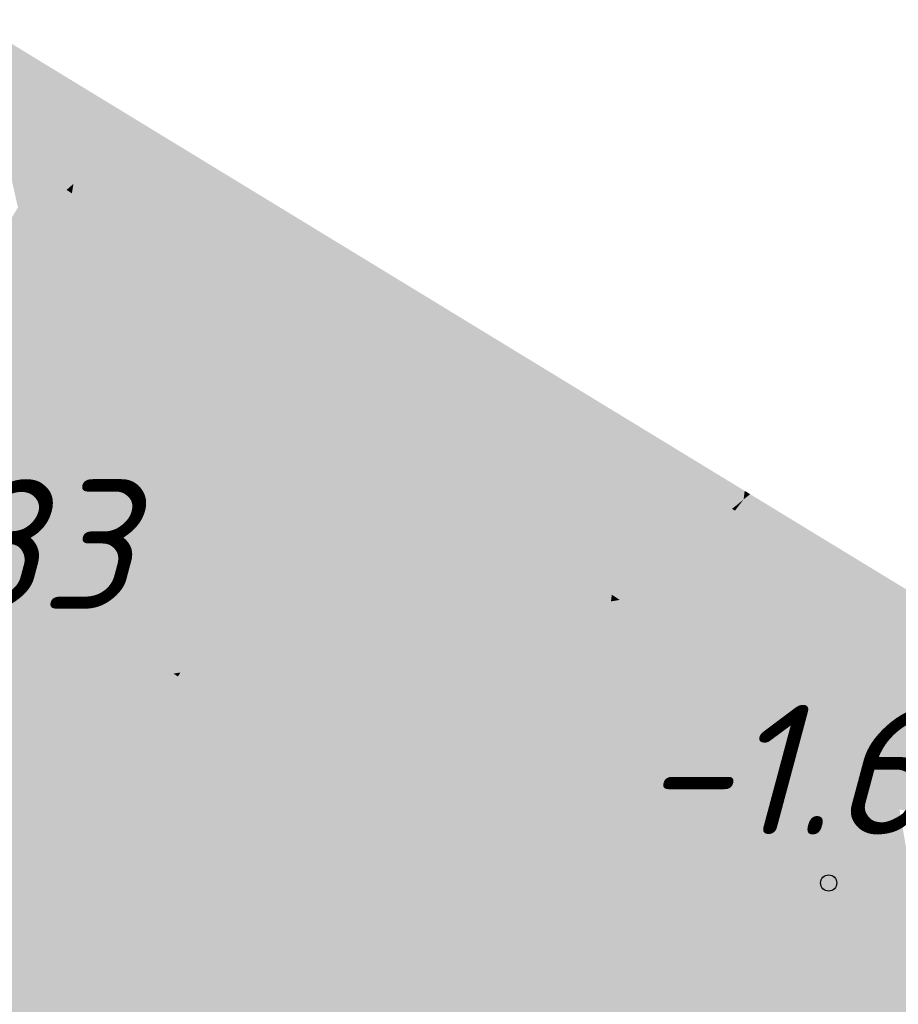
# Model space of a CAD drawing. Header units: metres. Extents: x 30306 to 66711, y 390887 to 402752.
# Tile 60 of 80: x 66209.87 to 66216.65, y 402682.54 to 402690.14. Entities that reach past the tile are written whole.
import ezdxf

# ---------------------------------------------------------------- set-up
doc = ezdxf.new("R2010")
doc.units = ezdxf.units.M
for name, color, linetype in [('GM-C3D-SURFACE-LABELS', 1, 'Continuous'), ('GM-C3D-SURFACE-TIN', 7, 'Continuous'), ('GM-C3D-SURFACE-TIN LABEL', 7, 'Continuous')]:
    doc.layers.add(name, color=color, linetype=linetype)
doc.styles.get("Standard").update_dxf_attribs({"font": 'isocpeur.ttf'})

msp = doc.modelspace()

# ---------------------------------------------------------------- linework, layer by layer
at = {"layer": 'GM-C3D-SURFACE-TIN', "color": 23, "linetype": 'Continuous', "lineweight": -3}
for points in [[(66210.2944, 402689.5512), (66210.3241, 402689.6404), (66209.503, 402690.1413)], [(66210.2944, 402689.5512), (66209.503, 402690.1413), (66209.6605, 402689.935)], [(66210.3572, 402689.5132), (66210.3241, 402689.6404), (66210.2944, 402689.5512)], [(66210.3572, 402689.5132), (66210.4048, 402689.5911), (66210.3241, 402689.6404)], [(66210.3572, 402689.5132), (66210.3885, 402689.4942), (66210.4048, 402689.5911)], [(66210.5213, 402689.4139), (66210.4048, 402689.5911), (66210.3885, 402689.4942)], [(66210.5213, 402689.4139), (66210.5719, 402689.4892), (66210.4048, 402689.5911)], [(66210.7209, 402689.2931), (66210.5719, 402689.4892), (66210.5213, 402689.4139)], [(66210.7209, 402689.2931), (66210.8223, 402689.3364), (66210.5719, 402689.4892)], [(66210.7209, 402689.2931), (66210.7509, 402689.2749), (66210.8223, 402689.3364)], [(66210.7509, 402689.2749), (66211.175, 402689.1213), (66210.8223, 402689.3364)], [(66210.7509, 402689.2749), (66211.049, 402689.0861), (66211.175, 402689.1213)], [(66211.049, 402689.0861), (66211.1244, 402689.0384), (66211.175, 402689.1213)], [(66211.1244, 402689.0384), (66211.1624, 402689.0143), (66211.175, 402689.1213)], [(66211.1624, 402689.0143), (66212.055, 402688.5844), (66211.175, 402689.1213)], [(66211.1624, 402689.0143), (66211.9491, 402688.5161), (66212.055, 402688.5844)], [(66211.9491, 402688.5161), (66211.9954, 402688.4867), (66212.055, 402688.5844)], [(66211.9954, 402688.4867), (66212.0402, 402688.4584), (66212.055, 402688.5844)], [(66212.0402, 402688.4584), (66212.935, 402688.0475), (66212.055, 402688.5844)], [(66212.0402, 402688.4584), (66212.8161, 402687.967), (66212.935, 402688.0475)], [(66212.8161, 402687.967), (66212.8664, 402687.9351), (66212.935, 402688.0475)], [(66212.8664, 402687.9351), (66212.9141, 402687.9049), (66212.935, 402688.0475)], [(66212.9141, 402687.9049), (66213.7488, 402687.551), (66212.935, 402688.0475)], [(66212.9141, 402687.9049), (66213.6225, 402687.4563), (66213.7488, 402687.551)], [(66213.6225, 402687.4563), (66213.6719, 402687.4249), (66213.7488, 402687.551)], [(66213.6719, 402687.4249), (66213.7283, 402687.3892), (66213.7488, 402687.551)], [(66213.7283, 402687.3892), (66214.6071, 402687.0275), (66213.7488, 402687.551)], [(66213.7283, 402687.3892), (66214.4664, 402686.9218), (66214.6071, 402687.0275)], [(66214.4664, 402686.9218), (66214.5213, 402686.887), (66214.6071, 402687.0275)], [(66214.5213, 402686.887), (66214.5843, 402686.8471), (66214.6071, 402687.0275)], [(66214.5843, 402686.8471), (66214.9342, 402686.8279), (66214.6071, 402687.0275)], [(66214.5843, 402686.8471), (66214.8646, 402686.6695), (66214.9342, 402686.8279)], [(66214.8646, 402686.6695), (66214.8734, 402686.664), (66214.9342, 402686.8279)], [(66215.1191, 402686.5154), (66214.9342, 402686.8279), (66214.8734, 402686.664)], [(66215.1191, 402686.5154), (66215.2193, 402686.6539), (66214.9342, 402686.8279)], [(66215.3678, 402686.365), (66215.2193, 402686.6539), (66215.1191, 402686.5154)], [(66215.3678, 402686.365), (66215.393, 402686.3855), (66215.2193, 402686.6539)], [(66215.393, 402686.3855), (66215.4653, 402686.5039), (66215.2193, 402686.6539)], [(66215.3903, 402686.3511), (66215.4419, 402686.3192), (66215.4569, 402686.4373)], [(66215.3903, 402686.3511), (66215.4569, 402686.4373), (66215.393, 402686.3855)], [(66215.393, 402686.3855), (66215.4569, 402686.4373), (66215.4653, 402686.5039)], [(66215.4419, 402686.3192), (66216.3227, 402685.9808), (66215.4569, 402686.4373)], [(66215.4569, 402686.4373), (66215.5073, 402686.4782), (66215.4653, 402686.5039)], [(66215.4569, 402686.4373), (66216.3227, 402685.9808), (66215.5073, 402686.4782)], [(66215.3771, 402686.3593), (66215.393, 402686.3855), (66215.3678, 402686.365)], [(66215.3903, 402686.3511), (66215.393, 402686.3855), (66215.3771, 402686.3593)], [(66215.4419, 402686.3192), (66216.1751, 402685.8664), (66216.3227, 402685.9808)], [(66216.2316, 402685.8315), (66216.3227, 402685.9808), (66216.1751, 402685.8664)], [(66216.3628, 402685.7505), (66216.3227, 402685.9808), (66216.2316, 402685.8315)], [(66216.3628, 402685.7505), (66217.9956, 402684.9603), (66216.3227, 402685.9808)], [(66216.3628, 402685.7505), (66217.779, 402684.8759), (66217.9956, 402684.9603)]]:
    msp.add_solid(points, dxfattribs=at)
at = {"layer": 'GM-C3D-SURFACE-TIN', "color": 40, "linetype": 'Continuous', "lineweight": -3}
for points in [[(66209.7621, 402689.1112), (66210.1909, 402689.2406), (66209.6605, 402689.935)], [(66210.1909, 402689.2406), (66210.2944, 402689.5512), (66209.6605, 402689.935)], [(66210.1909, 402689.2406), (66210.3572, 402689.5132), (66210.2944, 402689.5512)], [(66210.3266, 402689.1247), (66210.3572, 402689.5132), (66210.1909, 402689.2406)], [(66210.3266, 402689.1247), (66210.3885, 402689.4942), (66210.3572, 402689.5132)], [(66210.3266, 402689.1247), (66210.5213, 402689.4139), (66210.3885, 402689.4942)], [(66210.3266, 402689.1247), (66210.7209, 402689.2931), (66210.5213, 402689.4139)], [(66210.2844, 402688.8731), (66210.7509, 402689.2749), (66210.7209, 402689.2931)], [(66210.2844, 402688.8731), (66210.7209, 402689.2931), (66210.3266, 402689.1247)], [(66210.2844, 402688.8731), (66211.049, 402689.0861), (66210.7509, 402689.2749)], [(66209.7621, 402689.1112), (66210.0176, 402688.9565), (66210.1909, 402689.2406)], [(66210.0176, 402688.9565), (66210.0831, 402688.9168), (66210.1909, 402689.2406)], [(66210.1567, 402688.8723), (66210.1909, 402689.2406), (66210.0831, 402688.9168)], [(66210.1567, 402688.8723), (66210.3266, 402689.1247), (66210.1909, 402689.2406)], [(66210.2312, 402688.8272), (66210.3266, 402689.1247), (66210.1567, 402688.8723)], [(66210.2312, 402688.8272), (66210.2844, 402688.8731), (66210.3266, 402689.1247)], [(66210.3406, 402688.7579), (66211.049, 402689.0861), (66210.2844, 402688.8731)], [(66210.3406, 402688.7579), (66211.1244, 402689.0384), (66211.049, 402689.0861)], [(66210.3406, 402688.7579), (66210.7826, 402688.478), (66211.1244, 402689.0384)], [(66210.7826, 402688.478), (66211.1624, 402689.0143), (66211.1244, 402689.0384)], [(66210.7826, 402688.478), (66211.0771, 402688.2915), (66211.1624, 402689.0143)], [(66211.0771, 402688.2915), (66211.9491, 402688.5161), (66211.1624, 402689.0143)], [(66210.2312, 402688.8272), (66210.2724, 402688.8012), (66210.2844, 402688.8731)], [(66210.2724, 402688.8012), (66210.3406, 402688.7579), (66210.2844, 402688.8731)], [(66211.0771, 402688.2915), (66211.3416, 402688.124), (66211.9491, 402688.5161)], [(66211.3416, 402688.124), (66211.9954, 402688.4867), (66211.9491, 402688.5161)], [(66211.3416, 402688.124), (66211.6536, 402687.9264), (66211.9954, 402688.4867)], [(66211.6536, 402687.9264), (66212.0402, 402688.4584), (66211.9954, 402688.4867)], [(66211.6536, 402687.9264), (66211.9551, 402687.7354), (66212.0402, 402688.4584)], [(66211.9551, 402687.7354), (66212.8161, 402687.967), (66212.0402, 402688.4584)], [(66211.9551, 402687.7354), (66212.2233, 402687.5655), (66212.8161, 402687.967)], [(66212.2233, 402687.5655), (66212.8664, 402687.9351), (66212.8161, 402687.967)], [(66212.2233, 402687.5655), (66212.5246, 402687.3747), (66212.8664, 402687.9351)], [(66212.5246, 402687.3747), (66212.9141, 402687.9049), (66212.8664, 402687.9351)], [(66212.5246, 402687.3747), (66212.8097, 402687.1941), (66212.9141, 402687.9049)], [(66212.8097, 402687.1941), (66213.6225, 402687.4563), (66212.9141, 402687.9049)], [(66212.8097, 402687.1941), (66213.0609, 402687.035), (66213.6225, 402687.4563)], [(66213.0609, 402687.035), (66213.6719, 402687.4249), (66213.6225, 402687.4563)], [(66213.0609, 402687.035), (66213.3301, 402686.8646), (66213.6719, 402687.4249)], [(66213.3301, 402686.8646), (66213.7283, 402687.3892), (66213.6719, 402687.4249)], [(66213.3301, 402686.8646), (66213.6372, 402686.67), (66213.7283, 402687.3892)], [(66213.6372, 402686.67), (66214.4664, 402686.9218), (66213.7283, 402687.3892)], [(66213.6372, 402686.67), (66213.9052, 402686.5003), (66214.4664, 402686.9218)], [(66213.9052, 402686.5003), (66214.5213, 402686.887), (66214.4664, 402686.9218)], [(66213.9052, 402686.5003), (66214.1795, 402686.3266), (66214.5213, 402686.887)], [(66214.1795, 402686.3266), (66214.5843, 402686.8471), (66214.5213, 402686.887)], [(66214.1795, 402686.3266), (66214.4933, 402686.1278), (66214.5843, 402686.8471)], [(66214.4933, 402686.1278), (66214.8646, 402686.6695), (66214.5843, 402686.8471)], [(66214.4933, 402686.1278), (66214.5976, 402686.0618), (66214.8646, 402686.6695)], [(66214.5976, 402686.0618), (66214.8734, 402686.664), (66214.8646, 402686.6695)], [(66214.5976, 402686.0618), (66214.64, 402686.0349), (66214.8734, 402686.664)], [(66214.7315, 402685.9796), (66214.8734, 402686.664), (66214.64, 402686.0349)], [(66214.7315, 402685.9796), (66215.1191, 402686.5154), (66214.8734, 402686.664)], [(66214.8241, 402685.9236), (66215.1191, 402686.5154), (66214.7315, 402685.9796)], [(66214.8241, 402685.9236), (66215.3678, 402686.365), (66215.1191, 402686.5154)], [(66215.0327, 402685.7948), (66215.3678, 402686.365), (66214.8241, 402685.9236)], [(66215.0327, 402685.7948), (66215.3771, 402686.3593), (66215.3678, 402686.365)], [(66215.332, 402685.6099), (66215.3771, 402686.3593), (66215.0327, 402685.7948)], [(66215.332, 402685.6099), (66215.3903, 402686.3511), (66215.3771, 402686.3593)], [(66215.332, 402685.6099), (66215.4419, 402686.3192), (66215.3903, 402686.3511)], [(66215.332, 402685.6099), (66215.3508, 402685.5983), (66215.4419, 402686.3192)], [(66215.3508, 402685.5983), (66216.1751, 402685.8664), (66215.4419, 402686.3192)], [(66215.3508, 402685.5983), (66215.6171, 402685.4338), (66216.1751, 402685.8664)], [(66215.8873, 402685.267), (66216.1751, 402685.8664), (66215.6171, 402685.4338)], [(66215.8873, 402685.267), (66216.2316, 402685.8315), (66216.1751, 402685.8664)], [(66216.5143, 402684.8797), (66216.2316, 402685.8315), (66215.8873, 402685.267)], [(66216.5143, 402684.8797), (66216.3628, 402685.7505), (66216.2316, 402685.8315)], [(66216.5143, 402684.8797), (66217.779, 402684.8759), (66216.3628, 402685.7505)], [(66216.5143, 402684.8797), (66217.0073, 402684.5753), (66217.779, 402684.8759)]]:
    msp.add_solid(points, dxfattribs=at)
at = {"layer": 'GM-C3D-SURFACE-TIN', "color": 50, "linetype": 'Continuous', "lineweight": -3}
for points in [[(66209.8561, 402688.6918), (66210.0176, 402688.9565), (66209.7621, 402689.1112)], [(66209.9816, 402688.6122), (66210.0176, 402688.9565), (66209.8561, 402688.6918)], [(66209.9816, 402688.6122), (66210.0831, 402688.9168), (66210.0176, 402688.9565)], [(66209.9816, 402688.6122), (66210.1567, 402688.8723), (66210.0831, 402688.9168)], [(66209.9816, 402688.6122), (66210.2312, 402688.8272), (66210.1567, 402688.8723)], [(66210.2151, 402688.4598), (66210.2312, 402688.8272), (66209.9816, 402688.6122)], [(66210.2151, 402688.4598), (66210.2724, 402688.8012), (66210.2312, 402688.8272)], [(66210.613, 402688.2001), (66210.2724, 402688.8012), (66210.2151, 402688.4598)], [(66210.613, 402688.2001), (66210.3406, 402688.7579), (66210.2724, 402688.8012)], [(66210.613, 402688.2001), (66210.7826, 402688.478), (66210.3406, 402688.7579)], [(66209.8014, 402688.602), (66209.9816, 402688.6122), (66209.8561, 402688.6918)], [(66209.6885, 402688.417), (66209.7798, 402688.3624), (66209.9816, 402688.6122)], [(66209.6885, 402688.417), (66209.9816, 402688.6122), (66209.8014, 402688.602)], [(66209.9491, 402688.255), (66209.9816, 402688.6122), (66209.7798, 402688.3624)], [(66209.9491, 402688.255), (66210.2151, 402688.4598), (66209.9816, 402688.6122)], [(66209.9491, 402688.255), (66210.1585, 402688.1221), (66210.2151, 402688.4598)], [(66210.4519, 402687.9359), (66210.2151, 402688.4598), (66210.1585, 402688.1221)], [(66210.4519, 402687.9359), (66210.613, 402688.2001), (66210.2151, 402688.4598)], [(66211.0338, 402687.9254), (66210.7826, 402688.478), (66210.613, 402688.2001)], [(66211.0338, 402687.9254), (66211.0771, 402688.2915), (66210.7826, 402688.478)], [(66211.0338, 402687.9254), (66211.3416, 402688.124), (66211.0771, 402688.2915)], [(66210.7655, 402687.7369), (66210.613, 402688.2001), (66210.4519, 402687.9359)], [(66210.7655, 402687.7369), (66211.0338, 402687.9254), (66210.613, 402688.2001)], [(66211.4766, 402687.6363), (66211.3416, 402688.124), (66211.0338, 402687.9254)], [(66211.4766, 402687.6363), (66211.6536, 402687.9264), (66211.3416, 402688.124)], [(66210.9944, 402687.5916), (66211.0338, 402687.9254), (66210.7655, 402687.7369)], [(66211.3224, 402687.3835), (66211.0338, 402687.9254), (66210.9944, 402687.5916)], [(66211.3224, 402687.3835), (66211.4766, 402687.6363), (66211.0338, 402687.9254)], [(66211.9101, 402687.3534), (66211.6536, 402687.9264), (66211.4766, 402687.6363)], [(66211.9101, 402687.3534), (66211.9551, 402687.7354), (66211.6536, 402687.9264)], [(66211.9101, 402687.3534), (66212.2233, 402687.5655), (66211.9551, 402687.7354)], [(66211.6472, 402687.1773), (66211.4766, 402687.6363), (66211.3224, 402687.3835)], [(66211.6472, 402687.1773), (66211.9101, 402687.3534), (66211.4766, 402687.6363)], [(66212.3402, 402687.0726), (66212.2233, 402687.5655), (66211.9101, 402687.3534)], [(66212.3402, 402687.0726), (66212.5246, 402687.3747), (66212.2233, 402687.5655)], [(66211.8725, 402687.0344), (66211.9101, 402687.3534), (66211.6472, 402687.1773)], [(66212.1929, 402686.8311), (66211.9101, 402687.3534), (66211.8725, 402687.0344)], [(66212.1929, 402686.8311), (66212.3402, 402687.0726), (66211.9101, 402687.3534)], [(66212.7523, 402686.8036), (66212.5246, 402687.3747), (66212.3402, 402687.0726)], [(66212.7523, 402686.8036), (66212.8097, 402687.1941), (66212.5246, 402687.3747)], [(66212.7523, 402686.8036), (66213.0609, 402687.035), (66212.8097, 402687.1941)], [(66212.5034, 402686.634), (66212.3402, 402687.0726), (66212.1929, 402686.8311)], [(66212.5034, 402686.634), (66212.7523, 402686.8036), (66212.3402, 402687.0726)], [(66213.1389, 402686.5513), (66213.0609, 402687.035), (66212.7523, 402686.8036)], [(66213.1389, 402686.5513), (66213.3301, 402686.8646), (66213.0609, 402687.035)], [(66213.5852, 402686.2599), (66213.3301, 402686.8646), (66213.1389, 402686.5513)], [(66213.5852, 402686.2599), (66213.6372, 402686.67), (66213.3301, 402686.8646)], [(66212.7083, 402686.504), (66212.7523, 402686.8036), (66212.5034, 402686.634)], [(66212.9979, 402686.3202), (66212.7523, 402686.8036), (66212.7083, 402686.504)], [(66212.9979, 402686.3202), (66213.1389, 402686.5513), (66212.7523, 402686.8036)], [(66213.5852, 402686.2599), (66213.9052, 402686.5003), (66213.6372, 402686.67)], [(66213.0931, 402686.2598), (66213.1389, 402686.5513), (66212.9979, 402686.3202)], [(66213.4288, 402686.0468), (66213.1389, 402686.5513), (66213.0931, 402686.2598)], [(66213.4288, 402686.0468), (66213.5852, 402686.2599), (66213.1389, 402686.5513)], [(66213.9811, 402686.0015), (66213.9052, 402686.5003), (66213.5852, 402686.2599)], [(66213.9811, 402686.0015), (66214.1795, 402686.3266), (66213.9052, 402686.5003)], [(66214.4395, 402685.7022), (66214.1795, 402686.3266), (66213.9811, 402686.0015)], [(66214.4395, 402685.7022), (66214.4933, 402686.1278), (66214.1795, 402686.3266)], [(66213.5486, 402685.9708), (66213.5852, 402686.2599), (66213.4288, 402686.0468)], [(66213.6357, 402685.9155), (66213.5852, 402686.2599), (66213.5486, 402685.9708)], [(66213.8469, 402685.7814), (66213.9811, 402686.0015), (66213.5852, 402686.2599)], [(66213.8469, 402685.7814), (66213.5852, 402686.2599), (66213.6357, 402685.9155)], [(66214.4395, 402685.7022), (66214.5976, 402686.0618), (66214.4933, 402686.1278)], [(66214.5015, 402685.6618), (66214.5976, 402686.0618), (66214.4395, 402685.7022)], [(66214.5015, 402685.6618), (66214.64, 402686.0349), (66214.5976, 402686.0618)], [(66214.1317, 402685.6007), (66213.9811, 402686.0015), (66213.8469, 402685.7814)], [(66214.1317, 402685.6007), (66214.433, 402685.6505), (66213.9811, 402686.0015)], [(66214.433, 402685.6505), (66214.4395, 402685.7022), (66213.9811, 402686.0015)], [(66214.5015, 402685.6618), (66214.7315, 402685.9796), (66214.64, 402686.0349)], [(66214.5015, 402685.6618), (66214.8241, 402685.9236), (66214.7315, 402685.9796)], [(66214.5015, 402685.6618), (66215.0327, 402685.7948), (66214.8241, 402685.9236)], [(66214.5015, 402685.6618), (66214.8316, 402685.4652), (66215.0327, 402685.7948)], [(66214.8316, 402685.4652), (66215.332, 402685.6099), (66215.0327, 402685.7948)], [(66214.433, 402685.6505), (66214.5015, 402685.6618), (66214.4395, 402685.7022)], [(66214.2066, 402685.5532), (66214.433, 402685.6505), (66214.1317, 402685.6007)], [(66214.2066, 402685.5532), (66214.422, 402685.5637), (66214.433, 402685.6505)], [(66214.46, 402685.397), (66214.5015, 402685.6618), (66214.422, 402685.5637)], [(66214.422, 402685.5637), (66214.5015, 402685.6618), (66214.433, 402685.6505)], [(66214.46, 402685.397), (66214.5236, 402685.359), (66214.5015, 402685.6618)], [(66214.5236, 402685.359), (66214.8316, 402685.4652), (66214.5015, 402685.6618)], [(66214.8316, 402685.4652), (66215.2987, 402685.187), (66215.332, 402685.6099)], [(66215.2987, 402685.187), (66215.3508, 402685.5983), (66215.332, 402685.6099)], [(66215.2987, 402685.187), (66215.6171, 402685.4338), (66215.3508, 402685.5983)], [(66214.2066, 402685.5532), (66214.3433, 402685.4666), (66214.422, 402685.5637)], [(66214.3433, 402685.4666), (66214.4051, 402685.4298), (66214.422, 402685.5637)], [(66214.46, 402685.397), (66214.422, 402685.5637), (66214.4051, 402685.4298)], [(66214.5236, 402685.359), (66214.7004, 402685.2502), (66214.8316, 402685.4652)], [(66214.7004, 402685.2502), (66215.2987, 402685.187), (66214.8316, 402685.4652)], [(66215.2987, 402685.187), (66215.8873, 402685.267), (66215.6171, 402685.4338)], [(66214.7004, 402685.2502), (66214.9444, 402685.1), (66215.2987, 402685.187)], [(66215.2987, 402685.187), (66215.6946, 402684.9512), (66215.8873, 402685.267)], [(66215.6946, 402684.9512), (66216.5143, 402684.8797), (66215.8873, 402685.267)], [(66214.9444, 402685.1), (66215.1203, 402684.9917), (66215.2987, 402685.187)], [(66215.2629, 402684.9039), (66215.2987, 402685.187), (66215.1203, 402684.9917)], [(66215.2629, 402684.9039), (66215.6946, 402684.9512), (66215.2987, 402685.187)], [(66215.2629, 402684.9039), (66215.5557, 402684.7236), (66215.6946, 402684.9512)], [(66215.5557, 402684.7236), (66216.5953, 402684.4148), (66215.6946, 402684.9512)], [(66215.6946, 402684.9512), (66216.5953, 402684.4148), (66216.5143, 402684.8797)], [(66216.5953, 402684.4148), (66217.0073, 402684.5753), (66216.5143, 402684.8797)], [(66215.5557, 402684.7236), (66216.2078, 402684.3221), (66216.5953, 402684.4148)], [(66216.5953, 402684.4148), (66217.5545, 402684.2373), (66217.0073, 402684.5753)], [(66216.6598, 402684.0438), (66216.5953, 402684.4148), (66216.2078, 402684.3221)], [(66216.6598, 402684.0438), (66217.3783, 402683.9484), (66216.5953, 402684.4148)], [(66216.5953, 402684.4148), (66217.3783, 402683.9484), (66217.5545, 402684.2373)]]:
    msp.add_solid(points, dxfattribs=at)
at = {"layer": 'GM-C3D-SURFACE-TIN', "color": 60, "linetype": 'Continuous', "lineweight": -3}
for points in [[(66209.4315, 402687.8564), (66209.9491, 402688.255), (66209.7798, 402688.3624)], [(66209.4315, 402687.8564), (66210.1585, 402688.1221), (66209.9491, 402688.255)], [(66209.4315, 402687.8564), (66210.0484, 402687.4649), (66210.1585, 402688.1221)], [(66210.1321, 402687.4118), (66210.1585, 402688.1221), (66210.0484, 402687.4649)], [(66210.1321, 402687.4118), (66210.4519, 402687.9359), (66210.1585, 402688.1221)], [(66210.2216, 402687.355), (66210.4519, 402687.9359), (66210.1321, 402687.4118)], [(66210.2216, 402687.355), (66210.7655, 402687.7369), (66210.4519, 402687.9359)], [(66210.9146, 402686.9152), (66210.7655, 402687.7369), (66210.2216, 402687.355)], [(66210.9146, 402686.9152), (66210.9944, 402687.5916), (66210.7655, 402687.7369)], [(66211.0026, 402686.8594), (66210.9944, 402687.5916), (66210.9146, 402686.9152)], [(66211.0026, 402686.8594), (66211.3224, 402687.3835), (66210.9944, 402687.5916)], [(66211.0898, 402686.804), (66211.3224, 402687.3835), (66211.0026, 402686.8594)], [(66211.0898, 402686.804), (66211.6472, 402687.1773), (66211.3224, 402687.3835)], [(66211.7929, 402686.3579), (66211.6472, 402687.1773), (66211.0898, 402686.804)], [(66211.7929, 402686.3579), (66211.8725, 402687.0344), (66211.6472, 402687.1773)], [(66211.8731, 402686.3069), (66211.8725, 402687.0344), (66211.7929, 402686.3579)], [(66211.8731, 402686.3069), (66212.1929, 402686.8311), (66211.8725, 402687.0344)], [(66211.9509, 402686.2576), (66212.1929, 402686.8311), (66211.8731, 402686.3069)], [(66211.9509, 402686.2576), (66212.5034, 402686.634), (66212.1929, 402686.8311)], [(66212.6107, 402685.8389), (66212.5034, 402686.634), (66211.9509, 402686.2576)], [(66212.6107, 402685.8389), (66212.7083, 402686.504), (66212.5034, 402686.634)], [(66212.6782, 402685.7961), (66212.7083, 402686.504), (66212.6107, 402685.8389)], [(66212.6782, 402685.7961), (66212.9979, 402686.3202), (66212.7083, 402686.504)], [(66212.9891, 402685.5988), (66212.9979, 402686.3202), (66212.6782, 402685.7961)], [(66212.9891, 402685.5988), (66213.0931, 402686.2598), (66212.9979, 402686.3202)], [(66213.0646, 402685.5509), (66213.0931, 402686.2598), (66212.9891, 402685.5988)], [(66213.0646, 402685.5509), (66213.4288, 402686.0468), (66213.0931, 402686.2598)], [(66213.2226, 402685.4506), (66213.4288, 402686.0468), (66213.0646, 402685.5509)], [(66213.2226, 402685.4506), (66213.5486, 402685.9708), (66213.4288, 402686.0468)], [(66213.2226, 402685.4506), (66213.4882, 402685.4944), (66213.5486, 402685.9708)], [(66213.4882, 402685.4944), (66213.6357, 402685.9155), (66213.5486, 402685.9708)], [(66213.4882, 402685.4944), (66213.6924, 402685.5281), (66213.6357, 402685.9155)], [(66213.6924, 402685.5281), (66213.8469, 402685.7814), (66213.6357, 402685.9155)], [(66213.6924, 402685.5281), (66214.1317, 402685.6007), (66213.8469, 402685.7814)], [(66213.6924, 402685.5281), (66214.2066, 402685.5532), (66214.1317, 402685.6007)], [(66213.4633, 402685.298), (66213.5273, 402685.2575), (66213.6924, 402685.5281)], [(66213.4633, 402685.298), (66213.6924, 402685.5281), (66213.4882, 402685.4944)], [(66213.8002, 402685.0845), (66213.6924, 402685.5281), (66213.5273, 402685.2575)], [(66213.8002, 402685.0845), (66214.2066, 402685.5532), (66213.6924, 402685.5281)], [(66213.8002, 402685.0845), (66214.3433, 402685.4666), (66214.2066, 402685.5532)], [(66213.4633, 402685.298), (66213.4882, 402685.4944), (66213.2226, 402685.4506)], [(66213.8002, 402685.0845), (66213.9544, 402684.9868), (66214.3433, 402685.4666)], [(66213.9544, 402684.9868), (66214.4051, 402685.4298), (66214.3433, 402685.4666)], [(66213.9544, 402684.9868), (66214.3214, 402684.7679), (66214.4051, 402685.4298)], [(66214.3836, 402684.7308), (66214.4051, 402685.4298), (66214.3214, 402684.7679)], [(66214.3836, 402684.7308), (66214.46, 402685.397), (66214.4051, 402685.4298)], [(66214.3836, 402684.7308), (66214.5497, 402685.0031), (66214.46, 402685.397)], [(66214.5497, 402685.0031), (66214.5236, 402685.359), (66214.46, 402685.397)], [(66214.5497, 402685.0031), (66214.7004, 402685.2502), (66214.5236, 402685.359)], [(66214.5497, 402685.0031), (66214.9444, 402685.1), (66214.7004, 402685.2502)], [(66214.5781, 402684.6148), (66214.9444, 402685.1), (66214.5497, 402685.0031)], [(66214.5781, 402684.6148), (66215.1203, 402684.9917), (66214.9444, 402685.1)], [(66214.3836, 402684.7308), (66214.5781, 402684.6148), (66214.5497, 402685.0031)], [(66214.5781, 402684.6148), (66214.7048, 402684.5368), (66215.1203, 402684.9917)], [(66215.1795, 402684.2445), (66215.1203, 402684.9917), (66214.7048, 402684.5368)], [(66215.1795, 402684.2445), (66215.2629, 402684.9039), (66215.1203, 402684.9917)], [(66215.1795, 402684.2445), (66215.5557, 402684.7236), (66215.2629, 402684.9039)], [(66215.1795, 402684.2445), (66215.2405, 402684.2069), (66215.5557, 402684.7236)], [(66215.2405, 402684.2069), (66216.2078, 402684.3221), (66215.5557, 402684.7236)], [(66215.2405, 402684.2069), (66215.3764, 402684.1233), (66216.2078, 402684.3221)], [(66216.7984, 402683.2478), (66216.2078, 402684.3221), (66215.3764, 402684.1233)], [(66216.7984, 402683.2478), (66216.6598, 402684.0438), (66216.2078, 402684.3221)]]:
    msp.add_solid(points, dxfattribs=at)
at = {"layer": 'GM-C3D-SURFACE-TIN', "color": 70, "linetype": 'Continuous', "lineweight": -3}
for points in [[(66210.0044, 402687.2024), (66209.4315, 402687.8564), (66209.2712, 402687.733)], [(66210.0044, 402687.2024), (66210.0484, 402687.4649), (66209.4315, 402687.8564)], [(66209.2333, 402687.671), (66210.0044, 402687.2024), (66209.2712, 402687.733)], [(66209.2333, 402687.671), (66208.5943, 402686.6669), (66210.0044, 402687.2024)], [(66210.0044, 402687.2024), (66210.1321, 402687.4118), (66210.0484, 402687.4649)], [(66210.0044, 402687.2024), (66210.2216, 402687.355), (66210.1321, 402687.4118)], [(66210.0044, 402687.2024), (66210.9146, 402686.9152), (66210.2216, 402687.355)], [(66210.0044, 402687.2024), (66208.5943, 402686.6669), (66210.8853, 402686.6671)], [(66210.0044, 402687.2024), (66210.8853, 402686.6671), (66210.9146, 402686.9152)], [(66210.8853, 402686.6671), (66211.0026, 402686.8594), (66210.9146, 402686.9152)], [(66210.8853, 402686.6671), (66211.0898, 402686.804), (66211.0026, 402686.8594)], [(66210.8853, 402686.6671), (66211.7929, 402686.3579), (66211.0898, 402686.804)], [(66207.7494, 402685.3425), (66210.768, 402685.0451), (66208.5943, 402686.6669)], [(66210.8853, 402686.6671), (66208.5943, 402686.6669), (66211.0567, 402685.0928)], [(66208.5943, 402686.6669), (66210.768, 402685.0451), (66211.0567, 402685.0928)], [(66210.8853, 402686.6671), (66211.1104, 402685.1017), (66211.7663, 402686.1318)], [(66210.8853, 402686.6671), (66211.0874, 402685.0979), (66211.1104, 402685.1017)], [(66210.8853, 402686.6671), (66211.0567, 402685.0928), (66211.0874, 402685.0979)], [(66210.8853, 402686.6671), (66211.7663, 402686.1318), (66211.7929, 402686.3579)], [(66211.7663, 402686.1318), (66211.8731, 402686.3069), (66211.7929, 402686.3579)], [(66211.7663, 402686.1318), (66211.9509, 402686.2576), (66211.8731, 402686.3069)], [(66211.7663, 402686.1318), (66212.6107, 402685.8389), (66211.9509, 402686.2576)], [(66211.7663, 402686.1318), (66211.1104, 402685.1017), (66211.2189, 402685.1196)], [(66211.7663, 402686.1318), (66211.2189, 402685.1196), (66212.581, 402685.6367)], [(66211.7663, 402686.1318), (66212.581, 402685.6367), (66212.6107, 402685.8389)], [(66212.581, 402685.6367), (66212.6782, 402685.7961), (66212.6107, 402685.8389)], [(66212.581, 402685.6367), (66212.9891, 402685.5988), (66212.6782, 402685.7961)], [(66212.581, 402685.6367), (66211.2189, 402685.1196), (66212.959, 402685.407)], [(66212.581, 402685.6367), (66212.959, 402685.407), (66212.9891, 402685.5988)], [(66212.959, 402685.407), (66213.0646, 402685.5509), (66212.9891, 402685.5988)], [(66212.959, 402685.407), (66213.2226, 402685.4506), (66213.0646, 402685.5509)], [(66212.959, 402685.407), (66213.4633, 402685.298), (66213.2226, 402685.4506)], [(66212.959, 402685.407), (66211.2189, 402685.1196), (66213.4401, 402685.1146)], [(66212.959, 402685.407), (66213.4401, 402685.1146), (66213.4633, 402685.298)], [(66207.7494, 402685.3425), (66208.3946, 402684.855), (66210.768, 402685.0451)], [(66213.4401, 402685.1146), (66213.5273, 402685.2575), (66213.4633, 402685.298)], [(66213.4401, 402685.1146), (66213.8002, 402685.0845), (66213.5273, 402685.2575)], [(66210.0777, 402683.5887), (66210.1232, 402683.5545), (66211.0908, 402685.071)], [(66210.0777, 402683.5887), (66211.0908, 402685.071), (66210.768, 402685.0451)], [(66210.5522, 402683.232), (66211.0908, 402685.071), (66210.1232, 402683.5545)], [(66210.5522, 402683.232), (66212.6693, 402683.4015), (66211.0908, 402685.071)], [(66210.768, 402685.0451), (66211.0908, 402685.071), (66211.0567, 402685.0928)], [(66211.0874, 402685.0979), (66211.0567, 402685.0928), (66211.0908, 402685.071)], [(66211.1104, 402685.1017), (66211.0874, 402685.0979), (66211.0908, 402685.071)], [(66213.4401, 402685.1146), (66211.2189, 402685.1196), (66211.0908, 402685.071)], [(66211.2189, 402685.1196), (66211.1104, 402685.1017), (66211.0908, 402685.071)], [(66213.4401, 402685.1146), (66211.0908, 402685.071), (66213.0219, 402683.8365)], [(66212.6693, 402683.4015), (66213.0219, 402683.8365), (66211.0908, 402685.071)], [(66213.4401, 402685.1146), (66213.0219, 402683.8365), (66213.5017, 402684.4285)], [(66213.4401, 402685.1146), (66213.5017, 402684.4285), (66213.854, 402684.8631)], [(66213.4401, 402685.1146), (66213.854, 402684.8631), (66213.8002, 402685.0845)], [(66213.854, 402684.8631), (66213.9544, 402684.9868), (66213.8002, 402685.0845)], [(66208.6138, 402684.6893), (66210.768, 402685.0451), (66208.3946, 402684.855)], [(66210.0777, 402683.5887), (66210.768, 402685.0451), (66208.6138, 402684.6893)], [(66214.2992, 402684.5925), (66213.9544, 402684.9868), (66213.854, 402684.8631)], [(66214.2992, 402684.5925), (66214.3214, 402684.7679), (66213.9544, 402684.9868)], [(66214.2992, 402684.5925), (66213.854, 402684.8631), (66213.5017, 402684.4285)], [(66214.2992, 402684.5925), (66214.3836, 402684.7308), (66214.3214, 402684.7679)], [(66214.5928, 402684.4142), (66214.3836, 402684.7308), (66214.2992, 402684.5925)], [(66214.5928, 402684.4142), (66214.5781, 402684.6148), (66214.3836, 402684.7308)], [(66214.5928, 402684.4142), (66214.7048, 402684.5368), (66214.5781, 402684.6148)], [(66214.2992, 402684.5925), (66213.5017, 402684.4285), (66213.5874, 402683.4751)], [(66214.2992, 402684.5925), (66213.5874, 402683.4751), (66214.6324, 402683.8717)], [(66214.5928, 402684.4142), (66214.2992, 402684.5925), (66214.6324, 402683.8717)], [(66214.5928, 402684.4142), (66215.1795, 402684.2445), (66214.7048, 402684.5368)], [(66213.5017, 402684.4285), (66213.0219, 402683.8365), (66213.5874, 402683.4751)], [(66214.5928, 402684.4142), (66214.6324, 402683.8717), (66215.1576, 402684.0709)], [(66214.5928, 402684.4142), (66215.1576, 402684.0709), (66215.1795, 402684.2445)], [(66215.1576, 402684.0709), (66215.2405, 402684.2069), (66215.1795, 402684.2445)], [(66215.1576, 402684.0709), (66215.3764, 402684.1233), (66215.2405, 402684.2069)], [(66215.1576, 402684.0709), (66216.7984, 402683.2478), (66215.3764, 402684.1233)], [(66215.1576, 402684.0709), (66214.6324, 402683.8717), (66214.7141, 402682.7548)], [(66215.1576, 402684.0709), (66214.7141, 402682.7548), (66216.0839, 402681.8791)], [(66215.1576, 402684.0709), (66216.8322, 402683.0533), (66216.7984, 402683.2478)], [(66215.1576, 402684.0709), (66216.0839, 402681.8791), (66216.8322, 402683.0533)], [(66214.6324, 402683.8717), (66213.5874, 402683.4751), (66214.7141, 402682.7548)], [(66212.6693, 402683.4015), (66213.5874, 402683.4751), (66213.0219, 402683.8365)], [(66212.4326, 402681.9157), (66212.5479, 402681.8463), (66213.5874, 402683.4751)], [(66212.4326, 402681.9157), (66213.5874, 402683.4751), (66212.6693, 402683.4015)], [(66212.9148, 402681.6255), (66213.5874, 402683.4751), (66212.5479, 402681.8463)], [(66212.9148, 402681.6255), (66214.7858, 402681.7752), (66213.5874, 402683.4751)], [(66214.7858, 402681.7752), (66214.7141, 402682.7548), (66213.5874, 402683.4751)], [(66211.7823, 402682.3073), (66212.6693, 402683.4015), (66210.5522, 402683.232)], [(66211.7823, 402682.3073), (66212.4326, 402681.9157), (66212.6693, 402683.4015)], [(66216.8322, 402683.0533), (66216.0839, 402681.8791), (66217.7342, 402682.5052)], [(66214.7858, 402681.7752), (66216.0839, 402681.8791), (66214.7141, 402682.7548)]]:
    msp.add_solid(points, dxfattribs=at)
at = {"layer": 'GM-C3D-SURFACE-TIN', "color": 90, "linetype": 'Continuous', "lineweight": -3}
for points in [[(66207.7444, 402684.5457), (66210.0777, 402683.5887), (66208.6138, 402684.6893)], [(66208.3336, 402682.5449), (66209.8832, 402683.1784), (66207.7444, 402684.5457)], [(66207.7444, 402684.5457), (66209.8832, 402683.1784), (66210.0777, 402683.5887)], [(66209.8832, 402683.1784), (66210.1232, 402683.5545), (66210.0777, 402683.5887)], [(66209.8832, 402683.1784), (66210.5522, 402683.232), (66210.1232, 402683.5545)], [(66209.0119, 402681.8661), (66209.8832, 402683.1784), (66208.3336, 402682.5449)], [(66209.0119, 402681.8661), (66210.7781, 402681.0684), (66209.8832, 402683.1784)], [(66209.8832, 402683.1784), (66211.7823, 402682.3073), (66210.5522, 402683.232)], [(66210.7781, 402681.0684), (66211.5992, 402682.0815), (66209.8832, 402683.1784)], [(66209.8832, 402683.1784), (66211.5992, 402682.0815), (66211.7823, 402682.3073)]]:
    msp.add_solid(points, dxfattribs=at)
at = {"layer": 'GM-C3D-SURFACE-TIN LABEL', "color": 6, "linetype": 'Continuous', "lineweight": -3}
msp.add_circle((66216.1133, 402683.4768, -1.6258), 0.0625, dxfattribs=at)

# ---------------------------------------------------------------- texts
at = {"layer": 'GM-C3D-SURFACE-LABELS', "color": 10, "linetype": 'Continuous', "lineweight": -3, "char_height": 1, "attachment_point": 8}
for s, insert in [('{\\fISOCPEUR|b0|i1|c0|p34;-1.83}', (66209.2594, 402685.5909, -1.8268)), ('{\\fISOCPEUR|b0|i1|c0|p34;-1.63}', (66216.1133, 402683.8518, -1.6258))]:
    msp.add_mtext(s, dxfattribs=dict(at, insert=insert))

doc.saveas('drawing.dxf')
